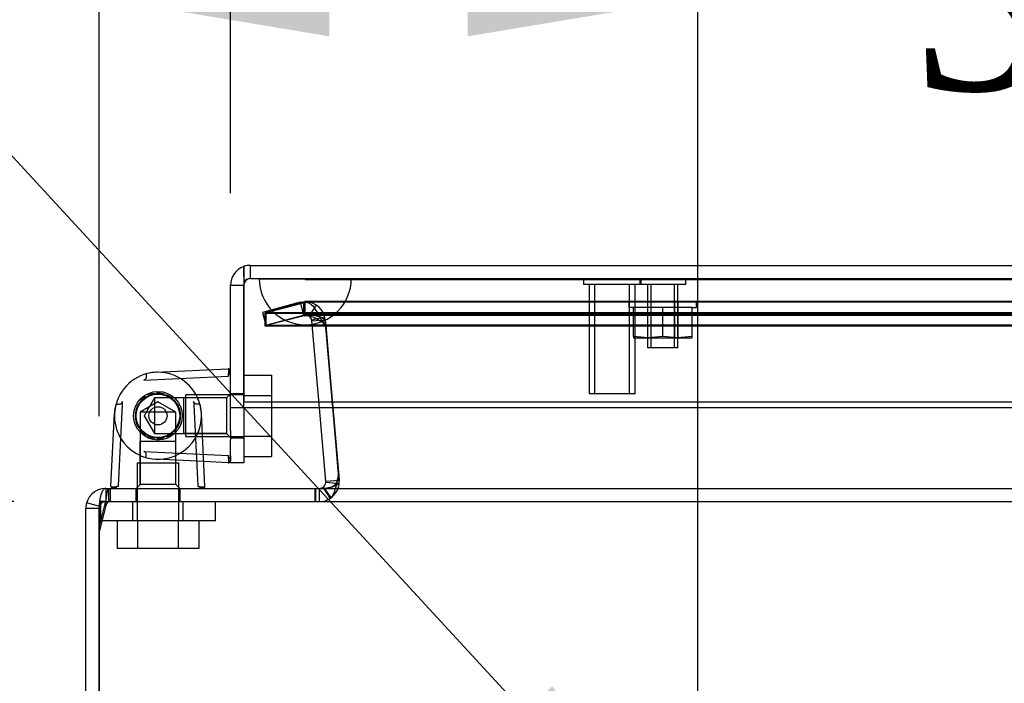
# Model space of a CAD drawing. Header units: inches. Extents: x 1 to 240, y -1 to 159.
# Tile 4 of 24: x 59.32 to 64.66, y 24.88 to 28.48. Entities that reach past the tile are written whole.
import ezdxf
from ezdxf import colors
from ezdxf.entities.mleader import LeaderData, LeaderLine
from ezdxf.enums import TextEntityAlignment as Align
from ezdxf.lldxf.tags import DXFTag
from ezdxf.math import Vec2, Vec3

# ---------------------------------------------------------------- set-up
doc = ezdxf.new("R2010")
doc.units = ezdxf.units.IN
doc.header["$MEASUREMENT"] = 0
for name, color, linetype in [('COM70220', 7, 'Continuous'), ('COM70699-9', 7, 'Continuous'), ('COM70702-5', 7, 'Continuous'), ('COM70705-9', 7, 'Continuous'), ('Default', 7, 'Continuous'), ('HNG86659-1', 7, 'Continuous'), ('HNG86659-2', 7, 'Continuous'), ('NTS18118', 7, 'Continuous'), ('SCS86661', 7, 'Continuous'), ('STD26063', 7, 'Continuous'), ('STD26258', 7, 'Continuous'), ('WAM30017', 7, 'Continuous')]:
    doc.layers.add(name, color=color, linetype=linetype)
doc.styles.add('SEACAD_Times_New_Roman', font='times.ttf')
tags = doc.linetypes.add('HIDDEN2', pattern=[0.1875, 0.125, -0.0625]).pattern_tags.tags
tags[6:7] = [DXFTag(74, 4), DXFTag(75, 0), DXFTag(340, '0'), DXFTag(46, 0.0), DXFTag(50, 0.0), DXFTag(44, 0.0), DXFTag(45, 0.0)]
tags[4:5] = [DXFTag(74, 4), DXFTag(75, 0), DXFTag(340, '0'), DXFTag(46, 0.0), DXFTag(50, 0.0), DXFTag(44, 0.0), DXFTag(45, 0.0)]
doc.dimstyles.new('HAMMOND_(STH_-_240x160)', dxfattribs={"dimtxt": 1, "dimasz": 1.25, "dimexe": 0.5, "dimexo": 0.5, "dimgap": 0.25, "dimtad": 0, "dimtih": 1, "dimtoh": 1, "dimzin": 0, "dimdsep": 46, "dimtxsty": 'SEACAD_Times_New_Roman', "dimblk1": '_SE_FILLED', "dimblk2": '_SE_FILLED', "dimsah": 1, "dimcen": 0.5, "dimadec": 0, "dimazin": 0, "dimtfac": 0.8, "dimtofl": 0, "dimtmove": 0, "dimatfit": 3, "dimfxl": 1, "dimtolj": 1, "dimtzin": 0, "dimarcsym": 0})

# ---------------------------------------------------------------- blocks, each defined once
blk = doc.blocks.new('SE4')
at = {"layer": 'COM70220', "color": 7, "linetype": 'HIDDEN2'}
for p, q in [((60.6205, 27.0731), (61.1195, 27.0731)), ((60.6205, 27.0721), (60.6205, 27.0731)), ((60.6205, 27.0721), (61.1195, 27.0721)), ((60.8695, 27.0701), (60.6205, 27.0721)), ((61.1185, 27.0721), (60.8695, 27.0701)), ((60.8695, 27.0701), (61.1195, 27.0701)), ((61.1185, 27.0731), (61.1185, 27.0721)), ((61.1195, 27.0731), (88.2385, 27.0731)), ((61.1195, 27.0721), (88.2385, 27.0721)), ((61.1195, 27.0701), (88.2385, 27.0701)), ((60.8695, 26.8241), (61.1195, 26.8241)), ((61.1195, 26.8241), (88.2385, 26.8241))]:
    blk.add_line(p, q, dxfattribs=at)
blk.add_arc((60.8695, 27.0741), 0.25, 180, 0, dxfattribs=at)
at = {"layer": 'COM70699-9', "color": 7, "linetype": 'HIDDEN2'}
for p, q in [((60.8419, 26.9455), (60.6373, 26.8907)), ((60.6561, 26.8907), (60.8606, 26.9455)), ((60.8419, 26.9455), (60.8698, 26.9492)), ((60.8419, 26.9455), (60.8605, 26.8759)), ((60.8699, 26.9492), (60.8606, 26.9455)), ((60.8606, 26.9455), (60.8606, 26.8759)), ((60.8698, 26.8772), (60.8698, 26.9492)), ((60.8699, 26.8772), (60.8699, 26.9492)), ((88.4884, 26.9492), (60.8699, 26.9492)), ((60.6373, 26.8907), (60.656, 26.8211)), ((60.6561, 26.8907), (60.6561, 26.8211)), ((60.6561, 26.8907), (88.7022, 26.8907)), ((60.8901, 26.8709), (60.9306, 26.9305)), ((60.6561, 26.8211), (60.8606, 26.8759)), ((60.8605, 26.8759), (60.8698, 26.8772)), ((60.8699, 26.8772), (60.8606, 26.8759)), ((88.4884, 26.8772), (60.8699, 26.8772)), ((60.9048, 26.8498), (60.9747, 26.8669)), ((60.9057, 26.8443), (60.9774, 26.8506)), ((60.9469, 26.3736), (60.9057, 26.8443)), ((61.0535, 25.9815), (60.9774, 26.8506)), ((60.9775, 26.8443), (60.9775, 26.8506)), ((60.9775, 26.8506), (61.0536, 25.9815)), ((60.9775, 26.8443), (61.0187, 26.3736)), ((60.6561, 26.8212), (60.656, 26.8211)), ((60.6561, 26.8211), (88.7022, 26.8211)), ((61.053, 25.9814), (61.0535, 25.9815)), ((61.0536, 25.9752), (61.0536, 25.9815)), ((59.7872, 25.9361), (59.7872, 25.8641)), ((59.7873, 25.9361), (59.7873, 25.8641)), ((59.9503, 25.9361), (59.9503, 25.8641)), ((60.1903, 25.8641), (60.1903, 25.9361)), ((60.9247, 25.9361), (60.9247, 25.8641)), ((60.9459, 25.9361), (60.9459, 25.8641)), ((60.946, 25.9361), (60.946, 25.8641)), ((60.9654, 25.9418), (61.0043, 25.8812)), ((60.9675, 25.9432), (61.0106, 25.8856)), ((60.9818, 25.9692), (61.0535, 25.9634)), ((59.7872, 25.8641), (59.7873, 25.8641)), ((59.7873, 25.8641), (89.571, 25.8641)), ((59.7526, 25.8381), (59.6835, 25.8583))]:
    blk.add_line(p, q, dxfattribs=at)
at = {"layer": 'COM70699-9', "color": 7, "linetype": 'Continuous'}
for p, q in [((60.9817, 25.9752), (60.9469, 26.3736)), ((61.0187, 26.3736), (61.0536, 25.9752)), ((60.9817, 25.9752), (61.053, 25.9814)), ((59.7872, 25.9361), (59.7873, 25.9361)), ((59.7873, 25.9361), (89.571, 25.9361)), ((59.6792, 25.8281), (59.7512, 25.8281)), ((59.6792, 18.0441), (59.6792, 25.8281)), ((59.7512, 18.0441), (59.7512, 25.8281)), ((59.7513, 25.8281), (59.7513, 18.0441))]:
    blk.add_line(p, q, dxfattribs=at)
at = {"layer": 'COM70699-9', "color": 7, "linetype": 'HIDDEN2'}
for centre, radius, start, end in [((60.8698, 26.8412), 0.108, 5, 90), ((60.87, 26.8412), 0.108, 4.9859, 90.0141), ((60.8698, 26.8412), 0.036, 5, 90), ((60.9459, 25.9721), 0.108, 270, 5), ((60.946, 25.972), 0.108, 269.9883, 5.0117), ((59.7872, 25.8281), 0.036, 90, 180), ((59.7873, 25.8281), 0.036, 90, 180)]:
    blk.add_arc(centre, radius, start, end, dxfattribs=at)
at = {"layer": 'COM70699-9', "color": 7, "linetype": 'Continuous'}
for centre, radius, start, end in [((60.9459, 25.9721), 0.036, 270, 5), ((59.7872, 25.8281), 0.108, 90, 180)]:
    blk.add_arc(centre, radius, start, end, dxfattribs=at)
at = {"layer": 'COM70699-9', "color": 7, "linetype": 'HIDDEN2'}
blk.add_open_spline([(60.9775, 26.8443), (60.9769, 26.8462), (60.9761, 26.848), (60.9737, 26.8514), (60.9721, 26.8529), (60.9671, 26.8572), (60.963, 26.8596), (60.9544, 26.8638), (60.9498, 26.8655), (60.9404, 26.8685), (60.9356, 26.8698), (60.9209, 26.8732), (60.9108, 26.8747), (60.8904, 26.8767), (60.8802, 26.8772), (60.8699, 26.8772)], degree=3, knots=[0, 0, 0, 0, 0.0625, 0.0625, 0.125, 0.125, 0.25, 0.25, 0.375, 0.375, 0.5, 0.5, 0.75, 0.75, 1, 1, 1, 1], dxfattribs=at)
at = {"layer": 'COM70699-9', "color": 7, "linetype": 'Continuous'}
for points, knots in [([(60.946, 25.9361), (60.9569, 25.9361), (60.9679, 25.9366), (60.9896, 25.9389), (61.0003, 25.9406), (61.0159, 25.9445), (61.021, 25.946), (61.0309, 25.9497), (61.0356, 25.9517), (61.0421, 25.9555), (61.0441, 25.9569), (61.0478, 25.9599), (61.0495, 25.9616), (61.0521, 25.9651), (61.0531, 25.9671), (61.0541, 25.9711), (61.0539, 25.9732), (61.0536, 25.9752)], [0, 0, 0, 0, 0.25, 0.25, 0.5, 0.5, 0.625, 0.625, 0.75, 0.75, 0.8125, 0.8125, 0.875, 0.875, 0.9375, 0.9375, 1, 1, 1, 1]), ([(59.7873, 25.9361), (59.7865, 25.936), (59.7851, 25.9359), (59.7829, 25.9353), (59.7804, 25.9342), (59.7764, 25.9314), (59.7723, 25.9266), (59.7673, 25.9184), (59.7636, 25.91), (59.7595, 25.8974), (59.7566, 25.8856), (59.7538, 25.8692), (59.7522, 25.8547), (59.7515, 25.8415), (59.7513, 25.8338), (59.7513, 25.83), (59.7513, 25.8281)], [0, 0, 0, 0, 0.039636, 0.079299, 0.119013, 0.178729, 0.298914, 0.359673, 0.482665, 0.545168, 0.672094, 0.736685, 0.867476, 0.933625, 0.966802, 1, 1, 1, 1])]:
    blk.add_open_spline(points, degree=3, knots=knots, dxfattribs=at)
at = {"layer": 'COM70702-5', "color": 7, "linetype": 'HIDDEN2'}
for p, q in [((60.8633, 26.9419), (60.6512, 26.887)), ((60.8633, 26.8723), (60.8633, 26.9419)), ((88.4809, 26.9456), (60.8774, 26.9456)), ((60.6512, 26.887), (88.7072, 26.887)), ((60.6512, 26.887), (60.6512, 26.8174)), ((60.8633, 26.8723), (60.6512, 26.8174)), ((88.4809, 26.8736), (60.8774, 26.8736)), ((60.9833, 26.8213), (60.9575, 26.847)), ((60.9575, 26.8407), (60.9575, 26.847)), ((60.9833, 26.815), (60.9575, 26.8407)), ((60.6512, 26.8174), (88.7072, 26.8174)), ((61.0488, 26.0393), (60.9833, 26.8213)), ((60.9833, 26.8213), (60.9833, 26.815)), ((61.0488, 26.033), (60.9833, 26.815)), ((61.0488, 26.0393), (61.0488, 26.033)), ((61.0445, 25.9752), (61.0445, 25.9815)), ((61.0504, 26.0132), (61.0504, 26.0195)), ((59.8029, 25.8641), (59.8029, 25.9361)), ((59.8132, 25.8641), (59.8132, 25.9361)), ((60.9227, 25.8641), (60.9227, 25.9361)), ((59.7513, 25.7222), (59.7891, 25.8737)), ((59.7891, 25.8433), (59.7891, 25.8737)), ((59.7513, 25.6918), (59.7891, 25.8433))]:
    blk.add_line(p, q, dxfattribs=at)
at = {"layer": 'COM70702-5', "color": 7, "linetype": 'Continuous'}
for p, q in [((59.7512, 25.7217), (59.7513, 25.7222)), ((59.7512, 25.6913), (59.7513, 25.6918))]:
    blk.add_line(p, q, dxfattribs=at)
at = {"layer": 'COM70702-5', "color": 7, "linetype": 'HIDDEN2'}
for centre in [(60.9227, 26.0195), (60.9227, 26.0132)]:
    blk.add_ellipse(centre, major_axis=(-0.1276, 0), ratio=0.996195, start_param=2.838142, end_param=3.297963, dxfattribs=at)
for points, knots in [([(60.8633, 26.9419), (60.8711, 26.9459), (60.879, 26.9466), (60.8947, 26.9412), (60.9025, 26.935), (60.9182, 26.917), (60.9261, 26.9052), (60.9418, 26.878), (60.9496, 26.8626), (60.9575, 26.847)], [0, 0, 0, 0, 0.25, 0.25, 0.5, 0.5, 0.75, 0.75, 1, 1, 1, 1]), ([(60.8633, 26.8723), (60.8711, 26.8737), (60.879, 26.8739), (60.8947, 26.8721), (60.9025, 26.87), (60.9182, 26.864), (60.9261, 26.8601), (60.9418, 26.851), (60.9496, 26.8459), (60.9575, 26.8407)], [0, 0, 0, 0, 0.25, 0.25, 0.5, 0.5, 0.75, 0.75, 1, 1, 1, 1]), ([(61.0081, 25.8833), (61.01, 25.8852), (61.0118, 25.8874), (61.0183, 25.8959), (61.0227, 25.9036), (61.0305, 25.922), (61.034, 25.9326), (61.04, 25.956), (61.0425, 25.9686), (61.0445, 25.9815)], [0.5779173, 0.5779173, 0.5779173, 0.5779173, 0.625, 0.625, 0.75, 0.75, 0.875, 0.875, 1, 1, 1, 1]), ([(61.0086, 25.9427), (61.0103, 25.9432), (61.0166, 25.9457), (61.0246, 25.9504), (61.0322, 25.957), (61.037, 25.9626), (61.0412, 25.9687), (61.0435, 25.973), (61.0445, 25.9752)], [0.6302936, 0.6302936, 0.6302936, 0.6302936, 0.6717933, 0.7882141, 0.843718, 0.8974268, 0.9494645, 1, 1, 1, 1]), ([(59.7891, 25.8737), (59.7914, 25.8922), (59.7937, 25.9082), (59.7983, 25.9301), (59.8006, 25.9361), (59.8029, 25.9361)], [0, 0, 0, 0, 0.5, 0.5, 1, 1, 1, 1]), ([(59.7891, 25.8433), (59.7902, 25.8464), (59.7914, 25.8492), (59.7937, 25.8543), (59.7949, 25.8566), (59.7972, 25.8602), (59.7983, 25.8617), (59.8006, 25.8636), (59.8018, 25.8641), (59.8029, 25.8641)], [0, 0, 0, 0, 0.25, 0.25, 0.5, 0.5, 0.75, 0.75, 1, 1, 1, 1]), ([(60.9227, 25.8641), (60.9295, 25.8641), (60.9362, 25.864), (60.9444, 25.8641), (60.9459, 25.8641), (60.9474, 25.8642)], [0, 0, 0, 0, 0.125, 0.125, 0.1531374, 0.1531374, 0.1531374, 0.1531374])]:
    blk.add_open_spline(points, degree=3, knots=knots, dxfattribs=at)
blk.add_open_spline([(61.043, 25.972), (61.0434, 25.9737), (61.0434, 25.9737), (61.043, 25.972)], degree=3, dxfattribs=at)
at = {"layer": 'COM70702-5', "color": 7, "linetype": 'Continuous'}
blk.add_open_spline([(60.9227, 25.9361), (60.9257, 25.9361), (60.9317, 25.9361), (60.9396, 25.9361), (60.9445, 25.9361), (60.9464, 25.9361)], degree=3, knots=[0, 0, 0, 0, 0.0630925, 0.1260117, 0.1669656, 0.1669656, 0.1669656, 0.1669656], dxfattribs=at)
at = {"layer": 'COM70705-9', "color": 7, "linetype": 'Continuous'}
for p, q in [((60.572, 27.1461), (88.786, 27.1461)), ((60.536, 27.1399), (60.5361, 27.1399)), ((60.536, 27.1399), (60.536, 27.0381)), ((60.5361, 27.0837), (60.5361, 27.141)), ((60.5361, 27.1399), (60.5361, 27.0397)), ((60.5361, 27.0837), (60.5361, 26.404)), ((60.464, 27.0381), (60.536, 27.0381)), ((60.464, 26.3736), (60.464, 27.0381)), ((60.536, 26.3736), (60.536, 27.0381)), ((60.5361, 26.3736), (60.5361, 26.404)), ((88.8219, 26.404), (60.5361, 26.404)), ((60.536, 26.3736), (60.464, 26.3736)), ((60.464, 26.2486), (60.464, 26.3736)), ((60.536, 26.3736), (60.536, 26.2486)), ((88.8219, 26.3736), (60.5361, 26.3736)), ((60.464, 26.2486), (60.464, 26.1991)), ((60.536, 26.2486), (60.536, 26.1991)), ((60.464, 26.1161), (60.464, 26.1991)), ((60.536, 26.1991), (60.536, 26.0741)), ((60.464, 26.0741), (60.464, 26.0856)), ((60.536, 26.0741), (60.464, 26.0741))]:
    blk.add_line(p, q, dxfattribs=at)
at = {"layer": 'COM70705-9', "color": 7, "linetype": 'HIDDEN2'}
for p, q in [((60.572, 27.0741), (60.572, 27.1461)), ((60.572, 27.0741), (88.786, 27.0741)), ((60.536, 26.4498), (60.464, 26.4498)), ((60.464, 26.2098), (60.536, 26.2098))]:
    blk.add_line(p, q, dxfattribs=at)
at = {"layer": 'COM70705-9', "color": 7, "linetype": 'Continuous'}
for radius, start, end in [(0.108, 90, 109.4491), (0.108, 109.4712, 180), (0.036, 177.3202, 180)]:
    blk.add_arc((60.572, 27.0381), radius, start, end, dxfattribs=at)
at = {"layer": 'COM70705-9', "color": 7, "linetype": 'HIDDEN2'}
blk.add_arc((60.572, 27.0381), 0.036, 90, 177.3202, dxfattribs=at)
at = {"layer": 'COM70705-9', "color": 7, "linetype": 'Continuous'}
blk.add_ellipse((60.572, 27.0381), major_axis=(-0.1189, 0), ratio=0.908294, start_param=4.712389, end_param=5.019287, dxfattribs=at)
at = {"layer": 'COM70705-9', "color": 7, "linetype": 'HIDDEN2'}
blk.add_ellipse((60.572, 27.0381), major_axis=(-0.0396, 0), ratio=0.908294, start_param=4.712389, end_param=5.846853, dxfattribs=at)
at = {"layer": 'HNG86659-1', "color": 7, "linetype": 'Continuous'}
for p, q in [((60.0587, 26.5657), (60.4516, 26.585)), ((60.4522, 26.5457), (60.4525, 26.5463)), ((59.877, 26.4065), (59.8762, 26.3896)), ((60.2636, 26.4065), (60.2645, 26.3896)), ((59.8762, 26.3896), (59.8545, 25.9493)), ((60.2645, 26.3896), (60.2862, 25.9493)), ((59.815, 25.9484), (59.8344, 26.3414)), ((60.3256, 25.9484), (60.3063, 26.3414)), ((60.4516, 26.0745), (60.3191, 26.081)), ((60.4522, 26.1138), (60.4525, 26.1132)), ((60.464, 26.1132), (60.464, 26.1161)), ((60.464, 26.1132), (60.464, 26.0863)), ((59.8545, 25.9493), (59.8544, 25.947)), ((60.2862, 25.9493), (60.2863, 25.947))]:
    blk.add_line(p, q, dxfattribs=at)
at = {"layer": 'HNG86659-1', "color": 7, "linetype": 'HIDDEN2'}
for p, q in [((59.9936, 26.5231), (60.4531, 26.5457)), ((60.0703, 26.4053), (59.9735, 26.3494)), ((60.0507, 26.4265), (59.9948, 26.3298)), ((60.0507, 26.4265), (60.0507, 26.233)), ((60.1414, 26.4265), (60.0507, 26.4265)), ((60.1671, 26.3494), (60.0703, 26.4053)), ((60.2098, 26.4265), (60.1414, 26.4265)), ((60.4427, 26.4265), (60.2098, 26.4265)), ((60.4427, 26.4265), (60.2098, 26.4265)), ((60.2098, 26.4265), (60.2098, 26.233)), ((60.464, 26.4479), (60.4427, 26.4265)), ((60.4427, 26.4265), (60.4427, 26.233)), ((60.1671, 26.3494), (59.9735, 26.3494)), ((59.9735, 26.3494), (59.9735, 26.1903)), ((60.1671, 26.1903), (60.1671, 26.3494)), ((59.9948, 26.3298), (60.0507, 26.233)), ((59.9735, 26.1903), (59.9735, 25.9574)), ((59.9735, 25.9574), (59.9735, 26.1903)), ((60.1671, 26.1903), (59.9735, 26.1903)), ((60.0507, 26.233), (60.1419, 26.233)), ((60.1419, 26.233), (60.2098, 26.233)), ((60.1671, 25.9574), (60.1671, 26.1903)), ((60.1671, 25.9574), (60.1671, 26.1903)), ((60.2098, 26.233), (60.4427, 26.233)), ((60.4427, 26.233), (60.2098, 26.233)), ((60.4427, 26.233), (60.464, 26.2116)), ((59.9936, 26.1364), (60.4531, 26.1138)), ((60.3191, 26.081), (60.0587, 26.0938)), ((59.8544, 25.9479), (59.8538, 25.9475)), ((59.9735, 25.9574), (59.9522, 25.9361)), ((60.1671, 25.9574), (59.9735, 25.9574)), ((60.1884, 25.9361), (60.1671, 25.9574)), ((60.2862, 25.9479), (60.2869, 25.9475))]:
    blk.add_line(p, q, dxfattribs=at)
for radius in [0.1319, 0.1319, 0.1201]:
    blk.add_circle((60.0703, 26.3298), radius, dxfattribs=at)
at = {"layer": 'HNG86659-1', "color": 7, "linetype": 'Continuous'}
for centre, radius, start, end in [((60.0703, 26.3298), 0.2362, 90, 164.5311), ((60.0703, 26.3298), 0.2362, 90, 100.1266), ((60.0703, 26.3298), 0.2362, 15.4689, 90), ((60.4522, 26.5732), 0.0118, 74.6409, 92.8176), ((60.2546, 26.58), 0.2008, 350.3404, 1.3274), ((60.4522, 26.5733), 0.0118, 0, 74.6377), ((60.0703, 26.3298), 0.2362, 163.9251, 177.1657), ((60.0703, 26.3298), 0.2362, 164.5311, 177.1792), ((60.0703, 26.3298), 0.2362, 2.8208, 15.4689), ((60.2544, 26.0795), 0.201, 358.6775, 9.6547), ((60.4522, 26.0863), 0.0118, 285.3623, 0), ((60.4522, 26.0863), 0.0118, 267.1824, 285.3591), ((59.8268, 25.9479), 0.0118, 177.1792, 198.6889), ((59.8268, 25.9479), 0.0118, 198.6889, 270), ((59.8368, 26.115), 0.1722, 262.9472, 272.0517), ((60.3039, 26.115), 0.1722, 267.9483, 277.0528), ((60.3138, 25.9479), 0.0118, 270, 341.3111), ((60.3138, 25.9479), 0.0118, 341.3111, 2.8208)]:
    blk.add_arc(centre, radius, start, end, dxfattribs=at)
at = {"layer": 'HNG86659-1', "color": 7, "linetype": 'HIDDEN2'}
for centre, radius, start, end in [((60.2851, 26.5633), 0.1722, 357.9483, 7.0528), ((60.0703, 26.3298), 0.2362, 56.2769, 59.2635), ((60.0703, 26.3298), 0.2362, 343.2033, 23.0372), ((60.0703, 26.3298), 0.2362, 177.1792, 210.7365), ((60.0703, 26.3298), 0.2362, 177.1657, 182.6445), ((60.0703, 26.3298), 0.2362, 329.2635, 2.8208), ((60.0703, 26.3298), 0.2362, 329.2631, 341.126), ((60.0703, 26.3298), 0.2362, 205.8723, 210.7365), ((60.0703, 26.3298), 0.2362, 210.7365, 329.2635), ((60.2851, 26.0962), 0.1722, 352.9472, 2.0517), ((59.8201, 26.1455), 0.2008, 268.6726, 279.6596), ((60.3206, 26.1457), 0.201, 260.3453, 271.3225)]:
    blk.add_arc(centre, radius, start, end, dxfattribs=at)
for points, knots in [([(60.0073, 26.5574), (60.0071, 26.5554), (60.0069, 26.5528), (60.0067, 26.547), (60.0066, 26.5437), (60.0063, 26.5383), (60.0061, 26.5365), (60.0053, 26.5327), (60.0046, 26.5309), (60.0022, 26.5277), (60.0006, 26.5265), (59.9972, 26.5245), (59.9954, 26.5238), (59.9936, 26.5231)], [0, 0, 0, 0, 0.25, 0.25, 0.5, 0.5, 0.625, 0.625, 0.75, 0.75, 0.875, 0.875, 1, 1, 1, 1]), ([(60.4531, 26.5457), (60.4531, 26.5478), (60.4538, 26.5497), (60.4554, 26.5535), (60.4563, 26.5553), (60.4572, 26.5571)], [0, 0, 0, 0, 0.5, 0.5, 1, 1, 1, 1]), ([(60.4572, 26.5571), (60.4592, 26.557), (60.461, 26.5568), (60.4634, 26.5562), (60.464, 26.5558), (60.464, 26.5555)], [0, 0, 0, 0, 0.5, 0.5, 1, 1, 1, 1]), ([(60.0073, 26.1021), (60.0071, 26.1041), (60.0069, 26.1067), (60.0067, 26.1125), (60.0066, 26.1159), (60.0063, 26.1212), (60.0061, 26.123), (60.0053, 26.1268), (60.0046, 26.1287), (60.0022, 26.1318), (60.0006, 26.133), (59.9972, 26.135), (59.9954, 26.1357), (59.9936, 26.1364)], [0, 0, 0, 0, 0.25, 0.25, 0.5, 0.5, 0.625, 0.625, 0.75, 0.75, 0.875, 0.875, 1, 1, 1, 1]), ([(60.4531, 26.1138), (60.4531, 26.1117), (60.4538, 26.1098), (60.4554, 26.106), (60.4563, 26.1042), (60.4572, 26.1024)], [0, 0, 0, 0, 0.5, 0.5, 1, 1, 1, 1]), ([(60.4572, 26.1024), (60.4592, 26.1025), (60.461, 26.1027), (60.4634, 26.1033), (60.464, 26.1037), (60.464, 26.1041)], [0, 0, 0, 0, 0.5, 0.5, 1, 1, 1, 1])]:
    blk.add_open_spline(points, degree=3, knots=knots, dxfattribs=at)
at = {"layer": 'HNG86659-1', "color": 7, "linetype": 'Continuous'}
for points, knots in [([(59.8427, 26.3928), (59.8447, 26.393), (59.8472, 26.3932), (59.8531, 26.3934), (59.8564, 26.3934), (59.8617, 26.3938), (59.8636, 26.394), (59.8673, 26.3948), (59.8692, 26.3955), (59.8724, 26.3978), (59.8736, 26.3995), (59.8756, 26.4029), (59.8763, 26.4047), (59.877, 26.4065)], [0, 0, 0, 0, 0.25, 0.25, 0.5, 0.5, 0.625, 0.625, 0.75, 0.75, 0.875, 0.875, 1, 1, 1, 1]), ([(60.298, 26.3928), (60.2959, 26.393), (60.2934, 26.3932), (60.2876, 26.3934), (60.2842, 26.3934), (60.2789, 26.3938), (60.2771, 26.394), (60.2733, 26.3948), (60.2714, 26.3955), (60.2683, 26.3978), (60.267, 26.3995), (60.2651, 26.4029), (60.2643, 26.4047), (60.2636, 26.4065)], [0, 0, 0, 0, 0.25, 0.25, 0.5, 0.5, 0.625, 0.625, 0.75, 0.75, 0.875, 0.875, 1, 1, 1, 1]), ([(59.8544, 25.947), (59.8523, 25.947), (59.8503, 25.9462), (59.8466, 25.9446), (59.8447, 25.9438), (59.8429, 25.9429)], [0, 0, 0, 0, 0.5, 0.5, 1, 1, 1, 1]), ([(59.8429, 25.9429), (59.8431, 25.9409), (59.8433, 25.9391), (59.8439, 25.9367), (59.8442, 25.9361), (59.8446, 25.9361)], [0, 0, 0, 0, 0.5, 0.5, 1, 1, 1, 1]), ([(60.2863, 25.947), (60.2884, 25.947), (60.2903, 25.9462), (60.2941, 25.9446), (60.2959, 25.9438), (60.2977, 25.9429)], [0, 0, 0, 0, 0.5, 0.5, 1, 1, 1, 1]), ([(60.2977, 25.9429), (60.2976, 25.9409), (60.2973, 25.9391), (60.2968, 25.9367), (60.2964, 25.9361), (60.296, 25.9361)], [0, 0, 0, 0, 0.5, 0.5, 1, 1, 1, 1])]:
    blk.add_open_spline(points, degree=3, knots=knots, dxfattribs=at)
at = {"layer": 'HNG86659-2', "color": 7, "linetype": 'HIDDEN2'}
for p, q in [((60.0576, 26.4472), (60.0647, 26.4527)), ((59.9662, 26.3953), (59.9745, 26.3988)), ((59.9745, 26.3988), (59.9751, 26.4077)), ((60.0019, 26.432), (60.0109, 26.4318)), ((60.0109, 26.4318), (60.0151, 26.4397)), ((60.0495, 26.451), (60.0576, 26.4472)), ((60.1006, 26.449), (60.1065, 26.4422)), ((60.1065, 26.4422), (60.1152, 26.4443)), ((60.1465, 26.4263), (60.1491, 26.4178)), ((60.1491, 26.4178), (60.1579, 26.4162)), ((59.9486, 26.3478), (59.9546, 26.3541)), ((59.9546, 26.3541), (59.9517, 26.3622)), ((60.1792, 26.387), (60.1781, 26.3781)), ((60.1781, 26.3781), (60.1855, 26.373)), ((59.9548, 26.3052), (59.9486, 26.3117)), ((59.9518, 26.2967), (59.9548, 26.3052)), ((60.1931, 26.3377), (60.1884, 26.33)), ((60.1884, 26.33), (60.1931, 26.3224)), ((59.9748, 26.2603), (59.9665, 26.2637)), ((59.9755, 26.2513), (59.9748, 26.2603)), ((60.1495, 26.2421), (60.147, 26.2335)), ((60.1583, 26.2438), (60.1495, 26.2421)), ((60.1857, 26.287), (60.1783, 26.2819)), ((60.1783, 26.2819), (60.1795, 26.273)), ((60.0113, 26.2274), (60.0024, 26.2272)), ((60.0156, 26.2195), (60.0113, 26.2274)), ((60.0581, 26.2123), (60.05, 26.2084)), ((60.0652, 26.2068), (60.0581, 26.2123)), ((60.107, 26.2175), (60.1012, 26.2107)), ((60.1157, 26.2154), (60.107, 26.2175))]:
    blk.add_line(p, q, dxfattribs=at)
for radius in [0.1181, 0.0492]:
    blk.add_circle((60.0703, 26.3298), radius, dxfattribs=at)
for start, end in [(75.7503, 92.6426), (123.786, 140.6783), (99.7681, 116.6604), (51.7324, 68.6247), (27.7145, 44.6069), (171.5538, 188.4462), (147.8038, 164.6962), (3.6967, 20.589), (195.5717, 212.464), (339.6788, 356.5712), (219.5896, 236.4819), (315.661, 332.5533), (243.6074, 260.4997), (267.6253, 284.5176), (291.6431, 308.5354)]:
    blk.add_arc((60.0703, 26.3298), 0.123, start, end, dxfattribs=at)
at = {"layer": 'NTS18118', "color": 7, "linetype": 'HIDDEN2'}
for p, q in [((62.626, 26.9491), (62.994, 26.9491)), ((62.626, 26.9491), (62.626, 26.9181)), ((62.728, 26.9491), (62.728, 26.7531)), ((62.7449, 26.9491), (62.7449, 26.7531)), ((62.8751, 26.7531), (62.8751, 26.9491)), ((62.892, 26.9491), (62.892, 26.7531)), ((62.994, 26.9181), (62.994, 26.9491)), ((62.6507, 26.9181), (62.626, 26.9181)), ((62.6507, 26.7597), (62.6507, 26.9181)), ((62.81, 26.9181), (62.6507, 26.9181)), ((62.81, 26.7597), (62.81, 26.9181)), ((62.9694, 26.9181), (62.81, 26.9181)), ((62.9694, 26.7597), (62.9694, 26.9181)), ((62.9694, 26.9181), (62.994, 26.9181)), ((62.7304, 26.7531), (62.6507, 26.7597)), ((62.6507, 26.7597), (62.6507, 26.7531)), ((62.6507, 26.7531), (62.7304, 26.7531)), ((62.81, 26.7597), (62.7304, 26.7531)), ((62.7304, 26.7531), (62.8897, 26.7531)), ((62.8897, 26.7531), (62.81, 26.7597)), ((62.9694, 26.7597), (62.8897, 26.7531)), ((62.8897, 26.7531), (62.9694, 26.7531)), ((62.9694, 26.7531), (62.9694, 26.7597))]:
    blk.add_line(p, q, dxfattribs=at)
at = {"layer": 'SCS86661', "color": 7, "linetype": 'Continuous'}
for p, q in [((60.536, 26.5509), (60.5361, 26.5509)), ((60.536, 26.4403), (60.5361, 26.4403)), ((60.686, 26.3736), (60.686, 26.2192)), ((60.536, 26.2192), (60.686, 26.2192)), ((60.686, 26.2192), (60.686, 26.1086)), ((60.536, 26.1086), (60.686, 26.1086))]:
    blk.add_line(p, q, dxfattribs=at)
at = {"layer": 'SCS86661', "color": 7, "linetype": 'HIDDEN2'}
for p, q in [((60.5361, 26.5509), (60.686, 26.5509)), ((60.686, 26.5509), (60.686, 26.4403)), ((60.2211, 26.2168), (60.2211, 26.4428)), ((60.536, 26.4428), (60.2211, 26.4428)), ((60.5361, 26.4403), (60.686, 26.4403)), ((60.686, 26.4403), (60.686, 26.3736)), ((60.2211, 26.2168), (60.536, 26.2168)), ((59.9573, 26.074), (60.1833, 26.074)), ((59.9573, 26.074), (59.9573, 25.7591)), ((60.1833, 25.7591), (60.1833, 26.074)), ((59.8492, 25.7591), (59.8492, 25.6091)), ((59.9598, 25.7591), (59.9598, 25.6091)), ((60.1809, 25.7591), (60.1809, 25.6091)), ((60.2914, 25.7591), (60.2914, 25.6091)), ((59.9598, 25.6091), (59.8492, 25.6091)), ((60.1809, 25.6091), (59.9598, 25.6091)), ((60.2914, 25.6091), (60.1809, 25.6091))]:
    blk.add_line(p, q, dxfattribs=at)
at = {"layer": 'STD26063', "color": 7, "linetype": 'HIDDEN2'}
for p, q in [((62.685, 27.0741), (62.685, 27.0428)), ((62.935, 27.0428), (62.6923, 27.0428)), ((62.728, 27.0428), (62.728, 26.6991)), ((62.7472, 26.6991), (62.7472, 27.0428)), ((62.8729, 26.6991), (62.8729, 27.0428)), ((62.892, 26.6991), (62.892, 27.0428)), ((62.935, 27.0428), (62.935, 27.0741)), ((62.892, 26.6991), (62.728, 26.6991))]:
    blk.add_line(p, q, dxfattribs=at)
at = {"layer": 'STD26258', "color": 7, "linetype": 'HIDDEN2'}
for p, q in [((62.3798, 27.0741), (62.3798, 27.0428)), ((62.6923, 27.0428), (62.3798, 27.0428)), ((62.411, 27.0428), (62.411, 26.4491)), ((62.4417, 26.4491), (62.4417, 27.0428)), ((62.6304, 26.4491), (62.6304, 27.0428)), ((62.661, 26.4491), (62.661, 27.0428)), ((62.6923, 27.0428), (62.6923, 27.0741)), ((62.661, 26.4491), (62.411, 26.4491))]:
    blk.add_line(p, q, dxfattribs=at)
at = {"layer": 'WAM30017', "color": 7, "linetype": 'HIDDEN2'}
for p, q in [((59.7872, 25.8641), (59.7578, 25.8641)), ((59.7578, 25.8641), (59.7578, 25.7591)), ((59.9328, 25.8641), (59.9328, 25.7591)), ((60.2078, 25.7591), (60.2078, 25.8641)), ((60.3828, 25.7591), (60.3828, 25.8641)), ((60.3828, 25.7591), (59.7578, 25.7591))]:
    blk.add_line(p, q, dxfattribs=at)
blk = doc.blocks.new('DMBLK726')
at = {"layer": 'Default', "linetype": 'Continuous', "transparency": 16777216}
for points in [[(61.714, 32.44), (60.464, 32.2317), (61.714, 32.0234)], [(87.644, 32.44), (87.644, 32.0234), (88.894, 32.2317)]]:
    blk.add_hatch(color=7, dxfattribs=at).paths.add_polyline_path(points)
at = {"layer": 'Default', "color": 7, "linetype": 'Continuous', "transparency": 16777216}
for p, q in [((60.464, 27.5381), (60.464, 32.7317)), ((88.894, 27.5381), (88.894, 32.7317)), ((72.2319, 32.2317), (60.464, 32.2317)), ((88.894, 32.2317), (77.1262, 32.2317))]:
    blk.add_line(p, q, dxfattribs=at)
at = {"layer": 'Default', "color": 7, "linetype": 'Continuous', "transparency": 16777216, "style": 'SEACAD_Times_New_Roman'}
for s, p in [('28.43', (72.9729, 32.7317)), ('DOOR', (72.5819, 31.2317))]:
    blk.add_text(s, height=1, dxfattribs=at).set_placement(p, align=Align.TOP_LEFT)
blk = doc.blocks.new('_SE_FILLED')
at = {"color": 0}
blk.add_line((0, 0), (-1, 0), dxfattribs=at)
blk.add_solid([(0, 0), (-1, -0.1665), (-1, 0.1665), (0, 0)], dxfattribs=at)
blk = doc.blocks.new('DMBLK728')
at = {"layer": 'Default', "linetype": 'Continuous', "transparency": 16777216}
for points in [[(56.4822, 27.1141), (56.6905, 25.8641), (56.8988, 27.1141)], [(56.4822, 22.5541), (56.8988, 22.5541), (56.6905, 23.8041)]]:
    blk.add_hatch(color=7, dxfattribs=at).paths.add_polyline_path(points)
at = {"layer": 'Default', "color": 7, "linetype": 'Continuous', "transparency": 16777216}
for p, q in [((56.6905, 28.3641), (56.6905, 25.8641)), ((59.2873, 25.8641), (56.1905, 25.8641)), ((62.5012, 23.8041), (56.1905, 23.8041)), ((56.6905, 23.8041), (56.6905, 21.3041))]:
    blk.add_line(p, q, dxfattribs=at)
at = {"layer": 'Default', "color": 7, "linetype": 'Continuous', "transparency": 16777216, "style": 'SEACAD_Times_New_Roman'}
for s, p in [('I/S', (57.5026, 25.3341)), ('2.06', (54.1486, 25.3341))]:
    blk.add_text(s, height=1, dxfattribs=at).set_placement(p, align=Align.TOP_LEFT)
blk = doc.blocks.new('DMBLK729')
at = {"layer": 'Default', "linetype": 'Continuous', "transparency": 16777216}
for points in [[(61.0013, 28.8047), (59.7513, 28.5964), (61.0013, 28.3881)], [(61.7512, 28.8047), (61.7512, 28.3881), (63.0012, 28.5964)]]:
    blk.add_hatch(color=7, dxfattribs=at).paths.add_polyline_path(points)
at = {"layer": 'Default', "color": 7, "linetype": 'Continuous', "transparency": 16777216}
for p, q in [((59.7513, 26.3281), (59.7513, 29.0964)), ((63.0012, 24.3041), (63.0012, 29.0964)), ((59.7513, 28.5964), (63.3159, 28.5964)), ((63.3159, 28.5964), (63.8159, 28.5964))]:
    blk.add_line(p, q, dxfattribs=at)
at = {"layer": 'Default', "color": 7, "linetype": 'Continuous', "transparency": 16777216, "style": 'SEACAD_Times_New_Roman'}
for s, p in [('I/S', (67.5199, 29.0964)), ('3.25', (64.1659, 29.0964))]:
    blk.add_text(s, height=1, dxfattribs=at).set_placement(p, align=Align.TOP_LEFT)

msp = doc.modelspace()

# ---------------------------------------------------------------- block references
at = {"layer": 'Default'}
msp.add_blockref('SE4', (0, 0), dxfattribs=at)

# ---------------------------------------------------------------- dimensions: what is measured, and where the dimension line sits
at = {"layer": 'Default', "color": 7, "linetype": 'Continuous'}
for base, p1, p2, angle, text, picture, middle, dimtype in [((88.894, 32.2317), (88.894, 27.0381), (60.464, 27.0381), 180, '\\A1;<>\\PDOOR', 'DMBLK726', (74.679, 32.2317), 161), ((56.6905, 23.8041), (59.7873, 25.8641), (63.0012, 23.8041), 90, '\\A1;<> I/S', 'DMBLK728', (56.6905, 24.8341), 160)]:
    dim = msp.add_linear_dim(base=base, p1=p1, p2=p2, angle=angle, text=text, dimstyle='HAMMOND_(STH_-_240x160)', dxfattribs=at)
    dim.commit()
    dim.dimension.update_dxf_attribs({"geometry": picture, "text_midpoint": middle, "dimtype": dimtype})
dim = msp.add_linear_dim(base=(63.0012, 28.5964), p1=(59.7513, 25.8281), p2=(63.0012, 23.8041), text='\\A1;<> I/S', dimstyle='HAMMOND_(STH_-_240x160)', override={"dimtmove": 1}, dxfattribs=at)
dim.commit()
dim.dimension.update_dxf_attribs({"geometry": 'DMBLK729', "text_midpoint": (63.8159, 28.5964), "dimtype": 160})

# ---------------------------------------------------------------- leaders
ml = msp.add_multileader_mtext('Standard', dxfattribs=at)
ml.set_content('{\\pxsm0.9;\\fTimes New Roman|b0||i0||c0|p34;\\W1.;GROUND STUD\\PBODY\\P}', color=7)
ml.set_leader_properties()
ml.build(insert=Vec2(0, 0))
ml.multileader.update_dxf_attribs({"dogleg_length": 0, "arrow_head_size": 1.25})
ctx = ml.context
ctx.base_point, ctx.char_height, ctx.arrow_head_size, ctx.landing_gap_size = Vec3(45.2334, 30.76), 1, 1.25, 0.35
ctx.text_align_type = 1
notes = []
notes.append((ctx, [(0, (1, 1, 0), (56.1139, 31.17), (-1, 0), 0, [(0, [(62.9068, 23.8041)], 0, [])])]))
ctx.mtext.insert, ctx.mtext.alignment = Vec3(50.5436, 31.681), 2
for ctx, leaders in notes:
    for number, flags, end, landing, length, lines in leaders:
        leader = LeaderData()
        leader.index, (leader.has_last_leader_line, leader.has_dogleg_vector, leader.attachment_direction) = number, flags
        leader.last_leader_point, leader.dogleg_vector, leader.dogleg_length = Vec3(end), Vec3(landing), length
        for number, points, colour, breaks in lines:
            line = LeaderLine()
            line.index, line.vertices, line.color, line.breaks = number, Vec3.list(points), colors.encode_raw_color(colour), breaks
            leader.lines.append(line)
        ctx.leaders.append(leader)

doc.saveas('drawing.dxf')
